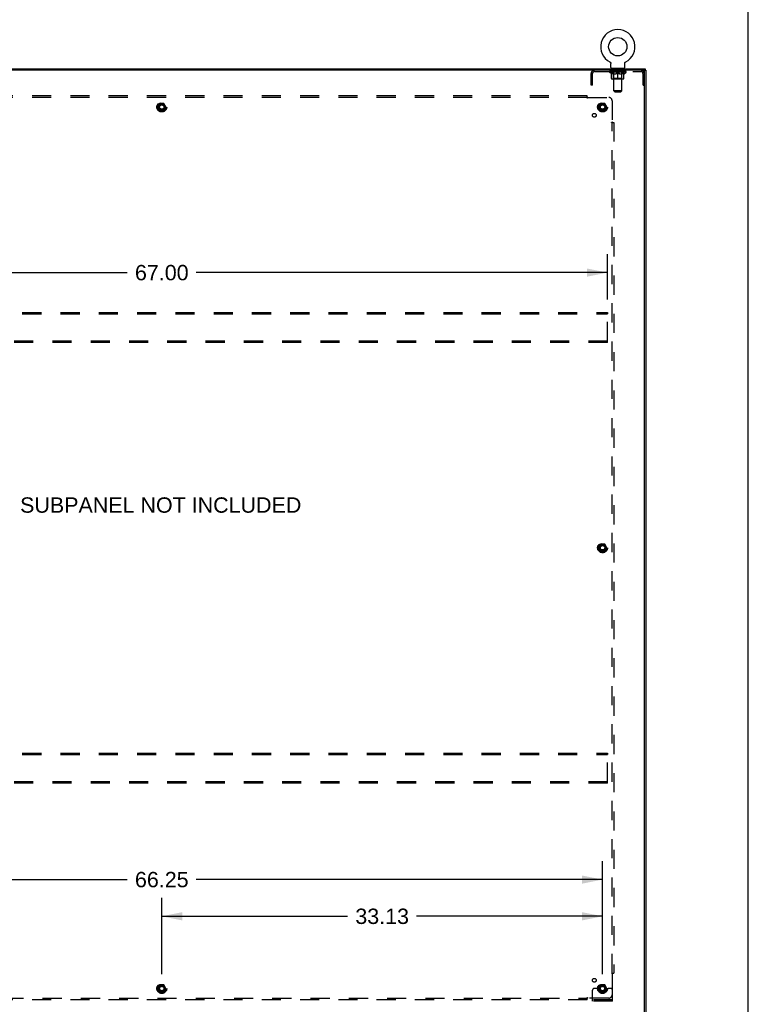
# Model space of a CAD drawing. Header units: inches. Extents: x 0 to 262, y 0 to 169.
# Tile 40 of 40: x 207 to 262, y 57 to 131. Entities that reach past the tile are written whole.
import ezdxf

# ---------------------------------------------------------------- set-up
doc = ezdxf.new("R2010")
doc.units = ezdxf.units.IN
doc.header["$LTSCALE"] = 14.384615
doc.header["$MEASUREMENT"] = 0
doc.linetypes.add('HIDDEN', pattern=[0.2, 0.1, -0.1])
doc.layers.get('0').update_dxf_attribs({"linetype": 'CONTINUOUS'})
for name, color, linetype in [('02___PRT_ALL_AXES', 7, 'CONTINUOUS'), ('BACK_SPLIT_NO', 7, 'CONTINUOUS'), ('DEFAULT_2', 8, 'HIDDEN'), ('DIMENSIONS', 7, 'CONTINUOUS')]:
    doc.layers.add(name, color=color, linetype=linetype)
doc.styles.get("Standard").update_dxf_attribs({"font": 'arial.ttf'})
doc.dimstyles.new('DIMSTYLE_1', dxfattribs={"dimtxt": 1.153846, "dimasz": 1.538462, "dimexe": 0.09, "dimexo": 0.07, "dimgap": 0.0375, "dimtad": 0, "dimtih": 1, "dimtoh": 1, "dimzin": 4, "dimdsep": 46, "dimtxsty": 'Standard', "dimblk": '_FILLED', "dimblk1": '_FILLED', "dimblk2": '_FILLED', "dimcen": 0.09, "dimazin": 1, "dimtfac": 1, "dimtdec": 3, "dimtofl": 0, "dimtmove": 0, "dimatfit": 3, "dimldrblk": '_FILLED', "dimfxl": 1, "dimtolj": 1, "dimtzin": 4, "dimarcsym": 0})

# ---------------------------------------------------------------- blocks, each defined once
blk = doc.blocks.new('_FILLED')
at = {"color": 0, "linetype": 'ByBlock'}
blk.add_solid([(0, 0), (-1, 0.2), (-1, -0.2)], dxfattribs=at)
blk = doc.blocks.new('*D3')
at = {"layer": 'BACK_SPLIT_NO', "color": 2, "linetype": 'Continuous'}
for p, q in [((184.333, 59.373), (184.333, 67.868)), ((250.583, 59.373), (250.583, 67.868)), ((184.333, 66.483), (214.865, 66.483)), ((250.583, 66.483), (220.051, 66.483))]:
    blk.add_line(p, q, dxfattribs=at)
at = {"layer": 'BACK_SPLIT_NO', "color": 2, "linetype": 'Continuous', "xscale": 1.5384615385, "yscale": 1.5384615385, "zscale": 1.5384615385, "rotation": 180}
blk.add_blockref('_FILLED', (184.333, 66.483), dxfattribs=at)
at = {"layer": 'BACK_SPLIT_NO', "color": 2, "linetype": 'Continuous', "xscale": 1.5384615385, "yscale": 1.5384615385, "zscale": 1.5384615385}
blk.add_blockref('_FILLED', (250.583, 66.483), dxfattribs=at)
at = {"layer": 'BACK_SPLIT_NO', "color": 2, "linetype": 'Continuous', "insert": (217.458, 67.06), "char_height": 1.1538, "width": 4.03203, "attachment_point": 2, "line_spacing_factor": 0.9}
blk.add_mtext('66.25', dxfattribs=at)
blk = doc.blocks.new('*D4')
at = {"layer": 'BACK_SPLIT_NO', "color": 2, "linetype": 'Continuous'}
for p, q in [((217.458, 59.373), (217.458, 65.108)), ((250.583, 59.373), (250.583, 65.108)), ((217.458, 63.723), (231.427, 63.723)), ((250.583, 63.723), (236.613, 63.723))]:
    blk.add_line(p, q, dxfattribs=at)
at = {"layer": 'BACK_SPLIT_NO', "color": 2, "linetype": 'Continuous', "xscale": 1.5384615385, "yscale": 1.5384615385, "zscale": 1.5384615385, "rotation": 180}
blk.add_blockref('_FILLED', (217.458, 63.723), dxfattribs=at)
at = {"layer": 'BACK_SPLIT_NO', "color": 2, "linetype": 'Continuous', "xscale": 1.5384615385, "yscale": 1.5384615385, "zscale": 1.5384615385}
blk.add_blockref('_FILLED', (250.583, 63.723), dxfattribs=at)
at = {"layer": 'BACK_SPLIT_NO', "color": 2, "linetype": 'Continuous', "insert": (234.02, 64.3), "char_height": 1.1538, "width": 4.03203, "attachment_point": 2, "line_spacing_factor": 0.9}
blk.add_mtext('33.13', dxfattribs=at)
blk = doc.blocks.new('*D5')
at = {"layer": 'BACK_SPLIT_NO', "color": 2, "linetype": 'Continuous'}
for p, q in [((183.958, 110.081), (183.958, 113.486)), ((250.958, 110.081), (250.958, 113.486)), ((183.958, 112.102), (214.865, 112.102)), ((250.958, 112.102), (220.051, 112.102))]:
    blk.add_line(p, q, dxfattribs=at)
at = {"layer": 'BACK_SPLIT_NO', "color": 2, "linetype": 'Continuous', "xscale": 1.5384615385, "yscale": 1.5384615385, "zscale": 1.5384615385, "rotation": 180}
blk.add_blockref('_FILLED', (183.958, 112.102), dxfattribs=at)
at = {"layer": 'BACK_SPLIT_NO', "color": 2, "linetype": 'Continuous', "xscale": 1.5384615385, "yscale": 1.5384615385, "zscale": 1.5384615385}
blk.add_blockref('_FILLED', (250.958, 112.102), dxfattribs=at)
at = {"layer": 'BACK_SPLIT_NO', "color": 2, "linetype": 'Continuous', "insert": (217.458, 112.679), "char_height": 1.1538, "width": 4.03203, "attachment_point": 2, "line_spacing_factor": 0.9}
blk.add_mtext('67.00', dxfattribs=at)

msp = doc.modelspace()

# ---------------------------------------------------------------- linework, layer by layer
at = {"color": 7, "linetype": 'Continuous'}
for p, q in [((261.538, 0), (261.538, 169.231)), ((180.885, 127.421), (253.781, 127.421)), ((251.129, 127.939), (251.129, 127.939)), ((251.129, 127.939), (251.134, 127.937)), ((251.132, 127.938), (251.13, 127.939)), ((251.134, 127.937), (251.138, 127.934)), ((251.138, 127.934), (251.142, 127.931)), ((251.142, 127.931), (251.147, 127.928)), ((251.147, 127.928), (251.151, 127.925)), ((251.151, 127.925), (251.155, 127.922)), ((251.155, 127.922), (251.159, 127.918)), ((251.159, 127.919), (251.163, 127.915)), ((251.163, 127.915), (251.166, 127.911)), ((251.166, 127.911), (251.17, 127.907)), ((251.17, 127.907), (251.173, 127.903)), ((251.173, 127.903), (251.176, 127.899)), ((251.176, 127.899), (251.18, 127.895)), ((251.18, 127.895), (251.183, 127.891)), ((251.182, 127.891), (251.185, 127.886)), ((251.185, 127.886), (251.188, 127.882)), ((251.188, 127.882), (251.19, 127.877)), ((251.19, 127.877), (251.193, 127.872)), ((251.193, 127.872), (251.195, 127.868)), ((251.195, 127.868), (251.197, 127.863)), ((251.197, 127.863), (251.198, 127.858)), ((251.198, 127.858), (251.2, 127.853)), ((251.2, 127.853), (251.201, 127.848)), ((251.201, 127.848), (251.203, 127.843)), ((251.203, 127.843), (251.204, 127.838)), ((251.204, 127.838), (251.204, 127.832)), ((251.205, 127.827), (251.205, 127.822)), ((251.206, 127.817), (251.206, 127.812)), ((251.206, 127.52), (251.206, 127.812)), ((251.229, 127.451), (251.229, 127.421)), ((252.229, 127.451), (251.229, 127.451)), ((252.229, 127.451), (252.229, 127.421)), ((252.252, 127.52), (252.252, 127.812)), ((252.253, 127.832), (252.254, 127.838)), ((252.253, 127.827), (252.253, 127.832)), ((252.254, 127.838), (252.255, 127.843)), ((252.255, 127.843), (252.256, 127.848)), ((252.256, 127.848), (252.258, 127.853)), ((252.258, 127.853), (252.259, 127.858)), ((252.259, 127.858), (252.261, 127.863)), ((252.261, 127.863), (252.263, 127.868)), ((252.263, 127.868), (252.265, 127.872)), ((252.265, 127.872), (252.267, 127.877)), ((252.267, 127.877), (252.27, 127.882)), ((252.27, 127.882), (252.272, 127.886)), ((252.272, 127.886), (252.275, 127.891)), ((252.275, 127.891), (252.278, 127.895)), ((252.278, 127.895), (252.281, 127.899)), ((252.281, 127.899), (252.284, 127.903)), ((252.284, 127.903), (252.288, 127.907)), ((252.288, 127.907), (252.291, 127.911)), ((252.291, 127.911), (252.295, 127.915)), ((252.295, 127.915), (252.299, 127.919)), ((252.299, 127.918), (252.303, 127.922)), ((252.303, 127.922), (252.307, 127.925)), ((252.307, 127.925), (252.311, 127.928)), ((252.311, 127.928), (252.315, 127.931)), ((252.315, 127.931), (252.319, 127.934)), ((252.319, 127.934), (252.324, 127.937)), ((252.319, 127.934), (252.321, 127.935)), ((252.324, 127.937), (252.328, 127.939)), ((252.327, 127.939), (252.325, 127.938)), ((253.729, 127.287), (253.729, 127.317)), ((253.781, 127.421), (253.781, 127.317)), ((253.781, 127.317), (253.833, 127.317))]:
    msp.add_line(p, q, dxfattribs=at)
at = {"color": 3, "linetype": 'Continuous'}
for p, q in [((253.781, 127.317), (180.885, 127.317)), ((253.729, 55.555), (253.729, 127.287)), ((253.833, 127.317), (253.833, 55.525))]:
    msp.add_line(p, q, dxfattribs=at)
at = {"color": 7, "linetype": 'Continuous'}
for points in [[(251.204, 127.832), (251.205, 127.827), (251.205, 127.822), (251.206, 127.817)], [(252.252, 127.812), (252.252, 127.817), (252.252, 127.822), (252.253, 127.827)], [(252.252, 127.812), (252.252, 127.817), (252.252, 127.822)]]:
    msp.add_lwpolyline(points, dxfattribs=at)
msp.add_circle((251.729, 129.079), 0.688, dxfattribs=at)
for centre, radius, start, end in [((251.729, 129.079), 1.288, 297.70046, 242.29954), ((251.275, 127.52), 0.069, 180, 270), ((252.183, 127.52), 0.069, 270, 360)]:
    msp.add_arc(centre, radius, start, end, dxfattribs=at)
at = {"color": 3, "linetype": 'Continuous'}
msp.add_arc((253.699, 127.287), 0.03, 0, 90, dxfattribs=at)
at = {"layer": '02___PRT_ALL_AXES', "color": 8, "linetype": 'HIDDEN'}
for p, q in [((251.291, 127.213), (251.291, 127.317)), ((252.166, 127.317), (251.291, 127.317)), ((252.166, 127.213), (252.166, 127.317)), ((252.166, 127.213), (251.291, 127.213))]:
    msp.add_line(p, q, dxfattribs=at)
for centre, radius in [((217.458, 124.546), 0.372), ((217.458, 124.546), 0.356), ((217.458, 124.546), 0.25), ((217.458, 124.546), 0.183), ((250.583, 124.546), 0.372), ((250.583, 124.546), 0.356), ((250.583, 124.546), 0.25), ((250.583, 124.546), 0.183), ((249.964, 123.927), 0.141), ((250.583, 91.421), 0.372), ((250.583, 91.421), 0.356), ((250.583, 91.421), 0.25), ((250.583, 91.421), 0.183), ((217.458, 58.296), 0.372), ((217.458, 58.296), 0.356), ((217.458, 58.296), 0.25), ((217.458, 58.296), 0.183), ((249.964, 58.914), 0.141), ((250.583, 58.296), 0.372), ((250.583, 58.296), 0.356), ((250.583, 58.296), 0.25), ((250.583, 58.296), 0.183)]:
    msp.add_circle(centre, radius, dxfattribs=at)
at = {"layer": 'DEFAULT_2', "color": 8, "linetype": 'HIDDEN'}
for p, q in [((251.129, 127.939), (251.129, 127.939)), ((251.137, 127.935), (251.138, 127.934)), ((251.416, 127.451), (251.416, 127.421)), ((251.429, 125.77), (251.429, 127.416)), ((252.029, 125.77), (252.029, 127.416)), ((252.041, 127.451), (252.041, 127.421)), ((252.328, 127.939), (252.329, 127.939)), ((252.329, 127.939), (252.328, 127.939)), ((249.729, 126.192), (249.729, 127.07)), ((249.833, 126.722), (249.729, 126.722)), ((249.833, 126.192), (249.833, 127.07)), ((249.975, 127.213), (253.482, 127.213)), ((251.096, 127.164), (251.096, 127.211)), ((252.362, 127.164), (251.096, 127.164)), ((251.255, 127.052), (251.096, 127.164)), ((251.105, 127.204), (251.105, 127.211)), ((251.114, 127.201), (251.114, 127.204)), ((251.114, 127.201), (252.344, 127.201)), ((251.123, 127.201), (251.123, 127.204)), ((251.124, 127.201), (251.124, 127.204)), ((251.134, 127.204), (251.134, 127.211)), ((251.15, 127.201), (251.15, 127.204)), ((251.152, 127.201), (251.152, 127.204)), ((251.18, 127.204), (251.18, 127.211)), ((251.195, 127.201), (251.195, 127.204)), ((251.198, 127.201), (251.198, 127.204)), ((251.402, 127.204), (251.201, 127.204)), ((251.244, 127.204), (251.244, 127.211)), ((251.245, 127.201), (251.245, 127.204)), ((251.246, 127.201), (251.246, 127.204)), ((251.249, 127.201), (251.249, 127.204)), ((251.255, 127.052), (251.265, 127.052)), ((251.256, 127.201), (251.256, 127.204)), ((251.256, 127.201), (251.256, 127.204)), ((251.259, 127.201), (251.259, 127.204)), ((251.263, 127.201), (251.263, 127.205)), ((251.265, 126.689), (251.265, 127.096)), ((251.267, 127.201), (251.267, 127.204)), ((251.281, 127.201), (251.281, 127.204)), ((251.299, 127.201), (251.299, 127.204)), ((251.3, 127.201), (251.3, 127.206)), ((252.155, 126.652), (251.302, 126.652)), ((251.32, 127.201), (251.32, 127.204)), ((251.32, 127.201), (251.32, 127.204)), ((251.322, 127.204), (251.322, 127.211)), ((251.331, 127.201), (251.331, 127.204)), ((251.336, 127.201), (251.336, 127.204)), ((251.345, 127.201), (251.345, 127.204)), ((251.356, 127.201), (251.356, 127.208)), ((251.372, 127.201), (251.372, 127.204)), ((251.375, 127.201), (251.375, 127.204)), ((251.416, 126.692), (251.376, 126.652)), ((251.402, 127.201), (251.402, 127.204)), ((251.469, 127.204), (251.407, 127.204)), ((251.408, 127.052), (251.587, 127.052)), ((251.412, 127.204), (251.412, 127.211)), ((251.416, 126.692), (251.416, 127.161)), ((252.042, 126.692), (251.416, 126.692)), ((251.419, 127.201), (251.419, 127.204)), ((251.424, 127.201), (251.424, 127.204)), ((251.43, 127.201), (251.43, 127.209)), ((251.434, 127.201), (251.434, 127.204)), ((251.445, 127.201), (251.445, 127.204)), ((251.469, 127.201), (251.469, 127.204)), ((251.544, 127.204), (251.485, 127.204)), ((251.505, 127.201), (251.505, 127.204)), ((251.512, 127.204), (251.512, 127.211)), ((251.516, 127.201), (251.516, 127.204)), ((251.518, 127.201), (251.518, 127.21)), ((251.521, 127.201), (251.521, 127.204)), ((251.528, 127.201), (251.528, 127.204)), ((251.544, 127.201), (251.544, 127.204)), ((251.624, 127.204), (251.57, 127.204)), ((251.583, 127.201), (251.583, 127.204)), ((251.614, 127.204), (251.692, 127.208)), ((251.619, 127.204), (251.619, 127.211)), ((251.619, 127.204), (251.619, 127.211)), ((251.619, 127.211), (251.619, 127.211)), ((251.619, 127.201), (251.619, 127.204)), ((251.623, 127.201), (251.623, 127.204)), ((251.624, 127.201), (251.624, 127.204)), ((251.625, 127.201), (251.625, 127.204)), ((251.66, 127.204), (251.724, 127.204)), ((251.665, 127.201), (251.665, 127.204)), ((251.671, 127.204), (251.671, 127.207)), ((251.692, 127.204), (251.692, 127.208)), ((251.708, 127.201), (251.708, 127.204)), ((251.726, 127.204), (251.726, 127.204)), ((251.726, 127.201), (251.726, 127.204)), ((251.726, 127.201), (251.726, 127.204)), ((251.729, 127.204), (251.729, 127.211)), ((251.729, 127.211), (251.843, 127.204)), ((251.729, 126.652), (251.729, 127.096)), ((251.731, 127.201), (251.731, 127.204)), ((251.731, 127.201), (251.731, 127.204)), ((251.731, 127.204), (251.731, 127.204)), ((251.75, 127.201), (251.75, 127.204)), ((251.75, 127.204), (251.798, 127.204)), ((251.792, 127.201), (251.792, 127.204)), ((251.833, 127.201), (251.833, 127.204)), ((251.833, 127.201), (251.833, 127.204)), ((251.833, 127.204), (251.888, 127.204)), ((251.834, 127.201), (251.834, 127.204)), ((251.838, 127.204), (251.838, 127.211)), ((251.838, 127.211), (251.839, 127.211)), ((251.838, 127.201), (251.838, 127.204)), ((251.839, 127.204), (251.839, 127.211)), ((251.87, 127.052), (252.05, 127.052)), ((251.875, 127.201), (251.875, 127.204)), ((251.914, 127.201), (251.914, 127.204)), ((251.914, 127.204), (251.973, 127.204)), ((251.929, 127.201), (251.929, 127.204)), ((251.937, 127.201), (251.937, 127.204)), ((251.939, 127.201), (251.939, 127.21)), ((251.942, 127.201), (251.942, 127.204)), ((251.945, 127.204), (251.945, 127.211)), ((251.953, 127.201), (251.953, 127.204)), ((251.989, 127.201), (251.989, 127.204)), ((251.989, 127.204), (252.051, 127.204)), ((252.013, 127.201), (252.013, 127.204)), ((252.024, 127.201), (252.024, 127.204)), ((252.028, 127.201), (252.028, 127.209)), ((252.034, 127.201), (252.034, 127.204)), ((252.039, 127.201), (252.039, 127.204)), ((252.042, 126.692), (252.042, 127.161)), ((252.042, 126.692), (252.081, 126.652)), ((252.045, 127.204), (252.045, 127.211)), ((252.056, 127.201), (252.056, 127.204)), ((252.056, 127.204), (252.257, 127.204)), ((252.083, 127.201), (252.083, 127.204)), ((252.086, 127.201), (252.086, 127.204)), ((252.101, 127.201), (252.101, 127.208)), ((252.113, 127.201), (252.113, 127.204)), ((252.122, 127.201), (252.122, 127.204)), ((252.126, 127.201), (252.126, 127.204)), ((252.136, 127.204), (252.136, 127.211)), ((252.137, 127.201), (252.137, 127.204)), ((252.137, 127.201), (252.137, 127.204)), ((252.158, 127.201), (252.158, 127.206)), ((252.158, 127.201), (252.158, 127.204)), ((252.176, 127.201), (252.176, 127.204)), ((252.19, 127.201), (252.19, 127.204)), ((252.192, 126.689), (252.192, 127.096)), ((252.192, 127.052), (252.203, 127.052)), ((252.195, 127.201), (252.195, 127.205)), ((252.198, 127.201), (252.198, 127.204)), ((252.202, 127.201), (252.202, 127.204)), ((252.202, 127.201), (252.202, 127.204)), ((252.203, 127.052), (252.362, 127.164)), ((252.209, 127.201), (252.209, 127.204)), ((252.212, 127.201), (252.212, 127.204)), ((252.213, 127.201), (252.213, 127.204)), ((252.214, 127.204), (252.214, 127.211)), ((252.26, 127.201), (252.26, 127.204)), ((252.263, 127.201), (252.263, 127.204)), ((252.277, 127.204), (252.277, 127.211)), ((252.306, 127.201), (252.306, 127.204)), ((252.308, 127.201), (252.308, 127.204)), ((252.324, 127.204), (252.324, 127.211)), ((252.334, 127.201), (252.334, 127.204)), ((252.335, 127.201), (252.335, 127.204)), ((252.344, 127.201), (252.344, 127.204)), ((252.352, 127.204), (252.352, 127.211)), ((252.362, 127.164), (252.362, 127.211)), ((253.625, 126.192), (253.625, 127.07)), ((253.729, 126.722), (253.625, 126.722)), ((249.833, 126.192), (249.729, 126.192)), ((253.625, 126.192), (253.729, 126.192)), ((249.427, 125.389), (185.489, 125.389)), ((249.427, 125.264), (185.489, 125.264)), ((249.427, 125.224), (249.427, 125.389)), ((249.462, 125.264), (251.052, 125.264)), ((252.029, 125.77), (251.429, 125.77)), ((251.498, 125.701), (251.429, 125.77)), ((251.498, 125.701), (251.96, 125.701)), ((251.96, 125.701), (252.029, 125.77)), ((217.295, 124.818), (217.14, 124.551)), ((217.14, 124.541), (217.295, 124.273)), ((217.612, 124.823), (217.303, 124.823)), ((217.775, 124.551), (217.621, 124.818)), ((217.621, 124.273), (217.775, 124.541)), ((250.42, 124.818), (250.265, 124.551)), ((250.265, 124.541), (250.42, 124.273)), ((250.737, 124.823), (250.428, 124.823)), ((250.9, 124.551), (250.746, 124.818)), ((250.746, 124.273), (250.9, 124.541)), ((251.302, 125.014), (251.302, 123.425)), ((217.612, 124.268), (217.303, 124.268)), ((250.737, 124.268), (250.428, 124.268)), ((251.261, 123.389), (251.427, 123.389)), ((251.302, 59.452), (251.302, 123.389)), ((251.32, 123.406), (251.313, 123.414)), ((251.427, 123.389), (251.427, 59.452)), ((183.958, 109.108), (250.958, 109.108)), ((183.958, 109.004), (250.958, 109.004)), ((250.958, 109.108), (250.958, 109.004)), ((250.958, 106.962), (250.958, 109.004)), ((250.958, 106.962), (183.958, 106.962)), ((250.958, 106.858), (183.958, 106.858)), ((250.958, 106.858), (250.958, 106.962)), ((250.42, 91.693), (250.265, 91.426)), ((250.265, 91.416), (250.42, 91.148)), ((250.737, 91.698), (250.428, 91.698)), ((250.737, 91.143), (250.428, 91.143)), ((250.9, 91.426), (250.746, 91.693)), ((250.746, 91.148), (250.9, 91.416)), ((183.958, 75.983), (250.958, 75.983)), ((183.958, 75.879), (250.958, 75.879)), ((250.958, 75.983), (250.958, 75.879)), ((250.958, 73.837), (250.958, 75.879)), ((250.958, 73.837), (183.958, 73.837)), ((250.958, 73.733), (183.958, 73.733)), ((250.958, 73.733), (250.958, 73.837)), ((251.261, 59.452), (251.427, 59.452)), ((251.302, 59.417), (251.302, 57.827)), ((217.295, 58.568), (217.14, 58.301)), ((217.612, 58.573), (217.303, 58.573)), ((217.775, 58.301), (217.621, 58.568)), ((250.42, 58.568), (250.265, 58.301)), ((250.737, 58.573), (250.428, 58.573)), ((250.9, 58.301), (250.746, 58.568)), ((217.14, 58.291), (217.295, 58.023)), ((217.612, 58.018), (217.303, 58.018)), ((217.621, 58.023), (217.775, 58.291)), ((249.833, 57.348), (249.833, 58.171)), ((250.047, 58.296), (249.958, 58.296)), ((250.168, 58.296), (250.047, 58.296)), ((250.408, 58.296), (250.168, 58.296)), ((250.265, 58.291), (250.42, 58.023)), ((250.737, 58.018), (250.428, 58.018)), ((250.746, 58.023), (250.9, 58.291)), ((250.758, 58.296), (250.997, 58.296)), ((251.119, 58.296), (250.997, 58.296)), ((251.208, 58.296), (251.119, 58.296)), ((251.333, 57.348), (251.333, 58.171)), ((185.489, 57.577), (249.427, 57.577)), ((249.427, 57.452), (185.489, 57.452)), ((249.427, 57.452), (249.427, 57.618)), ((249.444, 57.558), (249.451, 57.565)), ((251.052, 57.577), (249.462, 57.577)), ((251.333, 57.452), (249.833, 57.452)), ((251.333, 57.348), (249.833, 57.348)), ((250.08, 57.348), (250.08, 57.452)), ((250.336, 57.348), (250.336, 57.452)), ((250.83, 57.348), (250.83, 57.452)), ((251.086, 57.348), (251.086, 57.452))]:
    msp.add_line(p, q, dxfattribs=at)
for points in [[(251.415, 127.052), (251.391, 127.057), (251.366, 127.063), (251.341, 127.069), (251.316, 127.077), (251.291, 127.086), (251.265, 127.096)], [(251.265, 127.095), (251.29, 127.085), (251.314, 127.077), (251.338, 127.069), (251.361, 127.063), (251.384, 127.057), (251.408, 127.052)], [(251.729, 127.096), (251.703, 127.086), (251.677, 127.077), (251.652, 127.069), (251.627, 127.063), (251.602, 127.057), (251.578, 127.052)], [(251.587, 127.052), (251.611, 127.057), (251.634, 127.063), (251.657, 127.069), (251.681, 127.077), (251.705, 127.085), (251.729, 127.094)], [(251.88, 127.052), (251.855, 127.057), (251.83, 127.063), (251.805, 127.069), (251.78, 127.077), (251.755, 127.086), (251.729, 127.096)], [(251.729, 127.094), (251.753, 127.085), (251.777, 127.077), (251.801, 127.069), (251.824, 127.063), (251.847, 127.057), (251.87, 127.052)], [(252.192, 127.096), (252.166, 127.086), (252.141, 127.077), (252.116, 127.069), (252.091, 127.062), (252.067, 127.057), (252.042, 127.052)], [(252.05, 127.052), (252.073, 127.057), (252.097, 127.063), (252.12, 127.069), (252.144, 127.077), (252.168, 127.085), (252.192, 127.095)], [(249.427, 125.303), (249.428, 125.301), (249.43, 125.298), (249.432, 125.296), (249.434, 125.294), (249.435, 125.292), (249.437, 125.29), (249.439, 125.288), (249.44, 125.286), (249.442, 125.285), (249.444, 125.283), (249.449, 125.278)], [(249.427, 125.224), (249.428, 125.224), (249.43, 125.225), (249.432, 125.226), (249.433, 125.227), (249.435, 125.228), (249.436, 125.229), (249.438, 125.23), (249.439, 125.232), (249.441, 125.234), (249.442, 125.235), (249.444, 125.237), (249.445, 125.239), (249.446, 125.241), (249.448, 125.243), (249.449, 125.245), (249.452, 125.25)], [(249.449, 125.278), (249.451, 125.276), (249.453, 125.274), (249.455, 125.272), (249.457, 125.27), (249.459, 125.268), (249.46, 125.266), (249.462, 125.264)], [(249.452, 125.25), (249.453, 125.252), (249.455, 125.254), (249.456, 125.257), (249.458, 125.259), (249.459, 125.261), (249.46, 125.263), (249.462, 125.264)], [(251.261, 123.389), (251.261, 123.391), (251.262, 123.393), (251.263, 123.395), (251.264, 123.396), (251.265, 123.398), (251.266, 123.399), (251.268, 123.401), (251.269, 123.402), (251.271, 123.404), (251.272, 123.405), (251.274, 123.407), (251.276, 123.408), (251.278, 123.409), (251.28, 123.411), (251.282, 123.412)], [(251.282, 123.412), (251.287, 123.415), (251.289, 123.416), (251.291, 123.417), (251.294, 123.419), (251.296, 123.42), (251.298, 123.422), (251.3, 123.423), (251.302, 123.425)], [(251.313, 123.414), (251.311, 123.416), (251.309, 123.418), (251.307, 123.42), (251.305, 123.422), (251.303, 123.423), (251.302, 123.425)], [(251.34, 123.389), (251.338, 123.391), (251.335, 123.393), (251.333, 123.395), (251.331, 123.396), (251.329, 123.398), (251.327, 123.4), (251.325, 123.402), (251.324, 123.403), (251.322, 123.405), (251.32, 123.406)], [(251.261, 59.452), (251.261, 59.45), (251.262, 59.448), (251.263, 59.447), (251.264, 59.445), (251.265, 59.444), (251.266, 59.442), (251.268, 59.441), (251.269, 59.439), (251.271, 59.438), (251.272, 59.436), (251.274, 59.435), (251.276, 59.434), (251.278, 59.432), (251.28, 59.431), (251.282, 59.43), (251.287, 59.427)], [(251.287, 59.427), (251.289, 59.425), (251.291, 59.424), (251.294, 59.422), (251.296, 59.421), (251.298, 59.419), (251.3, 59.418), (251.302, 59.417)], [(251.315, 59.43), (251.313, 59.428), (251.311, 59.426), (251.309, 59.424), (251.307, 59.422), (251.305, 59.42), (251.303, 59.418), (251.302, 59.417)], [(251.34, 59.452), (251.338, 59.45), (251.335, 59.448), (251.333, 59.447), (251.331, 59.445), (251.329, 59.443), (251.327, 59.442), (251.325, 59.44), (251.324, 59.438), (251.322, 59.437), (251.32, 59.435), (251.315, 59.43)], [(249.427, 57.618), (249.428, 57.617), (249.43, 57.616), (249.432, 57.616), (249.433, 57.615), (249.435, 57.613), (249.436, 57.612), (249.438, 57.611), (249.439, 57.609), (249.441, 57.608), (249.442, 57.606), (249.444, 57.604), (249.445, 57.603), (249.446, 57.601), (249.448, 57.598), (249.449, 57.596)], [(249.427, 57.538), (249.428, 57.541), (249.43, 57.543), (249.432, 57.545), (249.434, 57.548), (249.435, 57.55), (249.437, 57.551), (249.439, 57.553), (249.44, 57.555), (249.442, 57.557), (249.444, 57.558)], [(249.449, 57.596), (249.452, 57.592), (249.453, 57.589), (249.455, 57.587), (249.456, 57.585), (249.458, 57.583), (249.459, 57.581), (249.46, 57.579), (249.462, 57.577)], [(249.451, 57.565), (249.453, 57.567), (249.455, 57.569), (249.457, 57.571), (249.459, 57.573), (249.46, 57.575), (249.462, 57.577)]]:
    msp.add_lwpolyline(points, dxfattribs=at)
for centre, radius in [((217.458, 124.546), 0.318), ((217.458, 124.546), 0.204), ((217.458, 124.546), 0.183), ((217.458, 124.546), 0.183), ((217.458, 124.546), 0.166), ((250.583, 124.546), 0.318), ((250.583, 124.546), 0.204), ((250.583, 124.546), 0.183), ((250.583, 124.546), 0.183), ((250.583, 124.546), 0.166), ((250.583, 91.421), 0.318), ((250.583, 91.421), 0.204), ((250.583, 91.421), 0.183), ((250.583, 91.421), 0.183), ((250.583, 91.421), 0.166), ((217.458, 58.296), 0.318), ((217.458, 58.296), 0.204), ((217.458, 58.296), 0.183), ((217.458, 58.296), 0.183), ((250.583, 58.296), 0.318), ((250.583, 58.296), 0.204), ((250.583, 58.296), 0.183), ((250.583, 58.296), 0.183), ((217.458, 58.296), 0.166), ((250.583, 58.296), 0.166)]:
    msp.add_circle(centre, radius, dxfattribs=at)
for centre, radius, start, end in [((249.975, 127.07), 0.246, 90, 180), ((251.394, 127.416), 0.0345, 0, 90), ((252.063, 127.416), 0.0345, 90, 180), ((253.482, 127.07), 0.246, 0, 90), ((249.975, 127.07), 0.142, 90, 180), ((251.302, 126.689), 0.0371, 180, 270), ((251.376, 127.161), 0.0398, 0, 90), ((252.081, 127.161), 0.0398, 90, 180), ((252.155, 126.689), 0.0371, 270, 360), ((253.482, 127.07), 0.142, 0, 90), ((251.052, 125.014), 0.25, 0, 90), ((217.149, 124.546), 0.01, 150.01268, 209.98829), ((217.303, 124.813), 0.01, 90.01235, 149.98915), ((217.612, 124.813), 0.01, 30.01204, 89.98872), ((217.767, 124.546), 0.01, 330.01268, 29.98829), ((250.274, 124.546), 0.01, 150.01268, 209.98829), ((250.428, 124.813), 0.01, 90.01235, 149.98915), ((250.737, 124.813), 0.01, 30.01204, 89.98872), ((250.892, 124.546), 0.01, 330.01268, 29.98829), ((217.303, 124.278), 0.01, 210.01204, 269.98872), ((217.612, 124.278), 0.01, 270.01235, 329.98915), ((250.428, 124.278), 0.01, 210.01204, 269.98872), ((250.737, 124.278), 0.01, 270.01235, 329.98915), ((250.274, 91.421), 0.01, 150.01268, 209.98829), ((250.428, 91.688), 0.01, 90.01235, 149.98915), ((250.428, 91.153), 0.01, 210.01204, 269.98872), ((250.737, 91.688), 0.01, 30.01204, 89.98872), ((250.737, 91.153), 0.01, 270.01235, 329.98915), ((250.892, 91.421), 0.01, 330.01268, 29.98829), ((217.303, 58.563), 0.01, 90.01235, 149.98915), ((217.612, 58.563), 0.01, 30.01204, 89.98872), ((250.428, 58.563), 0.01, 90.01235, 149.98915), ((250.737, 58.563), 0.01, 30.01204, 89.98872), ((217.149, 58.296), 0.01, 150.01268, 209.98829), ((217.303, 58.028), 0.01, 210.01204, 269.98872), ((217.612, 58.028), 0.01, 270.01235, 329.98915), ((217.767, 58.296), 0.01, 330.01268, 29.98829), ((249.958, 58.171), 0.125, 90, 180), ((250.274, 58.296), 0.01, 150.01268, 209.98829), ((250.583, 58.296), 0.175, 180, 360), ((250.428, 58.028), 0.01, 210.01204, 269.98872), ((250.737, 58.028), 0.01, 270.01235, 329.98915), ((250.892, 58.296), 0.01, 330.01268, 29.98829), ((251.052, 57.827), 0.25, 270, 360), ((251.208, 58.171), 0.125, 0, 90)]:
    msp.add_arc(centre, radius, start, end, dxfattribs=at)
for centre, major_axis, ratio, start_param, end_param in [((251.729, 127.211), (0.633, 0.007), 0.05963, 2.96643, 3.140963), ((251.076, 127.199), (0.198, 0), 0.060556, 0.430652, 1.470503), ((251.729, 127.211), (0.633, 0), 0.060556, -3.141593, -2.96706), ((251.076, 127.192), (0.198, 0.002), 0.05963, 1.376596, 1.469874), ((251.729, 127.211), (0.633, 0.013), 0.05688, 2.791345, 2.965878), ((251.051, 127.199), (0.198, 0.002), 0.05963, 0.25549, 1.295341), ((251.12, 127.199), (0.198, -0.002), 0.05963, 0.605815, 1.645666), ((251.729, 127.211), (0.633, -0.007), 0.05963, -2.96643, -2.791898), ((251.12, 127.192), (0.198, 0), 0.060556, 1.551758, 1.645036), ((251.051, 127.192), (0.198, 0.004), 0.05688, 1.20151, 1.294789), ((251.121, 127.194), (0.164, 0.002), 0.05963, 1.065228, 1.614276), ((251.101, 127.194), (0.164, 0.003), 0.05688, 0.890143, 1.43919), ((251.159, 127.194), (0.164, 0), 0.060556, 1.240391, 1.789438), ((251.729, 127.211), (0.633, 0.019), 0.052395, 2.616403, 2.790936), ((251.048, 127.199), (0.198, 0.004), 0.05688, 0.080405, 1.120256), ((251.182, 127.199), (0.198, -0.004), 0.05688, 0.7809, 1.820751), ((251.729, 127.211), (0.633, -0.013), 0.05688, -2.791345, -2.616812), ((251.182, 127.192), (0.198, -0.002), 0.05963, 1.72692, 1.820198), ((251.048, 127.192), (0.198, 0.006), 0.052395, 1.026568, 1.119847), ((251.101, 127.194), (0.164, 0.005), 0.052395, 0.715201, 1.264248), ((251.215, 127.194), (0.164, -0.002), 0.05963, 1.415553, 1.9646), ((251.729, 127.211), (0.633, 0.025), 0.046319, 2.441654, 2.616187), ((251.262, 127.199), (0.198, -0.006), 0.052395, 0.955842, 1.995693), ((251.729, 127.211), (0.633, -0.019), 0.052395, -2.616403, -2.44187), ((251.065, 127.199), (0.198, 0.006), 0.052395, -0.094537, 0.945314), ((251.262, 127.192), (0.198, -0.004), 0.05688, 1.902006, 1.995284), ((251.065, 127.192), (0.198, 0.008), 0.046319, 0.851819, 0.945098), ((251.119, 127.194), (0.164, 0.006), 0.046319, 0.540452, 1.089499), ((251.286, 127.194), (0.164, -0.003), 0.05688, 1.590638, 2.139686), ((251.729, 127.211), (0.633, 0.029), 0.038841, 2.267123, 2.441656), ((251.355, 127.199), (0.198, -0.008), 0.046319, 1.130591, 2.170442), ((251.102, 127.199), (0.198, 0.008), 0.046319, -0.269286, 0.770565), ((251.729, 127.211), (0.633, -0.025), 0.046319, -2.441654, -2.267121), ((251.355, 127.192), (0.198, -0.006), 0.052395, 2.076947, 2.170226), ((251.102, 127.192), (0.198, 0.009), 0.038841, 0.677289, 0.770567), ((251.156, 127.194), (0.164, 0.008), 0.038841, 0.365921, 0.914969), ((251.37, 127.194), (0.164, -0.005), 0.052395, 1.76558, 2.314627), ((251.729, 127.211), (0.633, 0.033), 0.030195, 2.09281, 2.267343), ((251.46, 127.199), (0.198, -0.009), 0.038841, 1.305122, 2.344973), ((251.158, 127.199), (0.198, 0.009), 0.038841, -0.443817, 0.596034), ((251.729, 127.211), (0.633, -0.029), 0.038841, -2.267123, -2.092591), ((251.46, 127.192), (0.198, -0.008), 0.046319, 2.251696, 2.344975), ((251.158, 127.192), (0.198, 0.01), 0.030195, 0.502975, 0.596254), ((251.21, 127.194), (0.164, 0.009), 0.030195, 0.191608, 0.740655), ((251.466, 127.194), (0.164, -0.006), 0.046319, 1.940329, 2.489376), ((251.231, 127.199), (0.198, 0.01), 0.030195, -0.61813, 0.421721), ((251.729, 127.211), (0.633, 0.036), 0.020645, 1.918687, 2.09322), ((251.573, 127.199), (0.198, -0.01), 0.030195, 1.479435, 2.519286), ((251.729, 127.211), (0.633, -0.033), 0.030195, -2.09281, -1.918277), ((251.573, 127.192), (0.198, -0.009), 0.038841, 2.426227, 2.519505), ((251.231, 127.192), (0.198, 0.011), 0.020645, 0.328852, 0.422131), ((251.28, 127.194), (0.164, 0.009), 0.020645, 0.017485, 0.566532), ((251.569, 127.194), (0.164, -0.008), 0.038841, 2.11486, 2.663907), ((251.32, 127.199), (0.198, 0.011), 0.020645, -0.792253, 0.247598), ((251.729, 127.211), (0.633, 0.038), 0.010478, 1.744704, 1.919237), ((251.691, 127.199), (0.198, -0.011), 0.020645, 1.653558, 2.693409), ((251.729, 127.211), (0.633, -0.036), 0.020645, -1.918687, -1.744154), ((251.691, 127.192), (0.198, -0.01), 0.030195, 2.60054, 2.693819), ((251.32, 127.192), (0.198, 0.012), 0.010478, 0.154869, 0.248148), ((251.364, 127.194), (0.164, 0.01), 0.010478, 6.126688, 6.675735), ((251.678, 127.194), (0.164, -0.009), 0.030195, 2.289173, 2.83822), ((251.421, 127.199), (0.198, 0.012), 0.010478, -0.966236, -0.000846), ((251.81, 127.199), (0.198, -0.012), 0.010478, 1.827541, 2.867392), ((251.729, 127.211), (0.633, -0.038), 0.010478, -1.744704, -1.570171), ((251.81, 127.192), (0.198, -0.011), 0.020645, 2.774664, 2.867942), ((251.788, 127.194), (0.164, -0.009), 0.020645, 2.463296, 3.012344), ((251.648, 127.199), (0.198, 0.012), 0.010478, 0.274201, 1.314052), ((251.562, 127.194), (0.164, 0.01), 0.010478, -0.000298, 0.504314), ((251.532, 127.192), (0.198, 0.012), 0.010478, 0.192946, 0.399283), ((251.729, 127.211), (0.633, 0.038), 0.010478, -1.578586, -1.396888), ((251.926, 127.192), (0.198, -0.012), 0.010478, 2.948646, 3.041925), ((251.896, 127.194), (0.164, -0.01), 0.010478, 2.637279, 3.142076), ((251.767, 127.199), (0.198, 0.011), 0.020645, 0.448184, 1.488034), ((251.67, 127.194), (0.164, 0.009), 0.020645, 0.129249, 0.678296), ((251.648, 127.192), (0.198, 0.011), 0.020645, 0.273651, 0.366929), ((252.036, 127.199), (0.198, -0.012), 0.010478, -3.140747, -2.175357), ((251.729, 127.211), (0.633, 0.036), 0.020645, -1.397439, -1.222906), ((251.729, 127.211), (0.633, -0.038), 0.010478, 1.222355, 1.396888), ((251.885, 127.199), (0.198, 0.01), 0.030195, 0.622307, 1.662158), ((251.78, 127.194), (0.164, 0.009), 0.030195, 0.303372, 0.852419), ((252.093, 127.194), (0.164, -0.01), 0.010478, 2.749043, 3.29809), ((252.137, 127.199), (0.198, -0.011), 0.020645, 2.893995, 3.933846), ((251.767, 127.192), (0.198, 0.01), 0.030195, 0.447774, 0.541052), ((252.137, 127.192), (0.198, -0.012), 0.010478, 2.893445, 2.986723), ((251.729, 127.211), (0.633, 0.033), 0.030195, -1.223315, -1.048783), ((251.729, 127.211), (0.633, -0.036), 0.020645, 1.048373, 1.222906), ((251.998, 127.199), (0.198, 0.009), 0.038841, 0.79662, 1.836471), ((251.888, 127.194), (0.164, 0.008), 0.038841, 0.477686, 1.026733), ((252.177, 127.194), (0.164, -0.009), 0.020645, 2.57506, 3.124108), ((252.226, 127.199), (0.198, -0.01), 0.030195, 2.719872, 3.759723), ((252.102, 127.199), (0.198, 0.008), 0.046319, 0.971151, 2.011002), ((251.885, 127.192), (0.198, 0.009), 0.038841, 0.622087, 0.715366), ((252.226, 127.192), (0.198, -0.011), 0.020645, 2.719462, 2.812741), ((251.729, 127.211), (0.633, 0.029), 0.038841, -1.049002, -0.874469), ((251.729, 127.211), (0.633, -0.033), 0.030195, 0.87425, 1.048783), ((251.992, 127.194), (0.164, 0.006), 0.046319, 0.652216, 1.201263), ((252.196, 127.199), (0.198, 0.006), 0.052395, 1.1459, 2.185751), ((252.247, 127.194), (0.164, -0.009), 0.030195, 2.400937, 2.949985), ((252.3, 127.199), (0.198, -0.009), 0.038841, 2.545558, 3.585409), ((252.087, 127.194), (0.164, 0.005), 0.052395, 0.826965, 1.376012), ((251.998, 127.192), (0.198, 0.008), 0.046319, 0.796618, 0.889896), ((252.3, 127.192), (0.198, -0.01), 0.030195, 2.545339, 2.638617), ((252.275, 127.199), (0.198, 0.004), 0.05688, 1.320842, 2.360692), ((251.729, 127.211), (0.633, 0.025), 0.046319, -0.874471, -0.699939), ((251.729, 127.211), (0.633, -0.029), 0.038841, 0.699936, 0.874469), ((252.356, 127.199), (0.198, -0.008), 0.046319, 2.371028, 3.410879), ((252.302, 127.194), (0.164, -0.008), 0.038841, 2.226624, 2.775671), ((252.338, 127.199), (0.198, 0.002), 0.05963, 1.495927, 2.535778), ((252.172, 127.194), (0.164, 0.003), 0.05688, 1.001907, 1.550954), ((252.393, 127.199), (0.198, -0.006), 0.052395, 2.196279, 3.23613), ((252.102, 127.192), (0.198, 0.006), 0.052395, 0.971367, 1.064645), ((252.339, 127.194), (0.164, -0.006), 0.046319, 2.052093, 2.601141), ((252.382, 127.199), (0.198, 0), 0.060556, 1.671089, 2.71094), ((252.356, 127.192), (0.198, -0.009), 0.038841, 2.371026, 2.464304), ((252.41, 127.199), (0.198, -0.004), 0.05688, 2.021337, 3.061188), ((251.729, 127.211), (0.633, 0.019), 0.052395, -0.699723, -0.52519), ((251.729, 127.211), (0.633, -0.025), 0.046319, 0.525406, 0.699939), ((252.406, 127.199), (0.198, -0.002), 0.05963, 1.846251, 2.886102), ((252.243, 127.194), (0.164, 0.002), 0.05963, 1.176993, 1.72604), ((252.357, 127.194), (0.164, -0.005), 0.052395, 1.877344, 2.426392), ((252.298, 127.194), (0.164, 0), 0.060556, 1.352155, 1.901202), ((252.356, 127.194), (0.164, -0.003), 0.05688, 1.702402, 2.25145), ((252.337, 127.194), (0.164, -0.002), 0.05963, 1.527317, 2.076364), ((252.196, 127.192), (0.198, 0.004), 0.05688, 1.146309, 1.239587), ((252.393, 127.192), (0.198, -0.008), 0.046319, 2.196495, 2.289773), ((251.729, 127.211), (0.633, 0.013), 0.05688, -0.524781, -0.350248), ((251.729, 127.211), (0.633, -0.019), 0.052395, 0.350657, 0.52519), ((252.275, 127.192), (0.198, 0.002), 0.05963, 1.321394, 1.414673), ((252.41, 127.192), (0.198, -0.006), 0.052395, 2.021746, 2.115024), ((251.729, 127.211), (0.633, 0.007), 0.05963, -0.349695, -0.175162), ((251.729, 127.211), (0.633, -0.013), 0.05688, 0.175715, 0.350248), ((252.338, 127.192), (0.198, 0), 0.060556, 1.496556, 1.589835), ((252.406, 127.192), (0.198, -0.004), 0.05688, 1.846804, 1.940083), ((252.382, 127.192), (0.198, -0.002), 0.05963, 1.671719, 1.764997), ((251.729, 127.211), (0.633, 0), 0.060556, -0.174533, 0), ((251.729, 127.211), (0.633, -0.007), 0.05963, 0.000629, 0.175162)]:
    msp.add_ellipse(centre, major_axis=major_axis, ratio=ratio, start_param=start_param, end_param=end_param, dxfattribs=at)

# ---------------------------------------------------------------- texts
at = {"layer": 'DIMENSIONS', "color": 2, "linetype": 'Continuous', "insert": (217.378, 95.21), "char_height": 1.15385, "width": 21.09951, "attachment_point": 2, "line_spacing_factor": 0.9}
msp.add_mtext('SUBPANEL NOT INCLUDED', dxfattribs=at)

# ---------------------------------------------------------------- dimensions: what is measured, and where the dimension line sits
at = {"layer": 'BACK_SPLIT_NO', "color": 2, "linetype": 'Continuous'}
dim = msp.add_linear_dim(base=(250.958, 112.102), p1=(183.958, 110.011), p2=(250.958, 110.011), dimstyle='DIMSTYLE_1', dxfattribs=at)
dim.commit()
dim.dimension.update_dxf_attribs({"geometry": '*D5', "text_midpoint": (217.449, 112.095), "dimtype": 160})
for base, p1, p2, picture, middle in [((184.333, 66.483), (250.583, 59.303), (184.333, 59.303), '*D3', (217.453, 66.477)), ((217.457767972, 63.723364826), (250.582767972, 59.30262779), (217.457767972, 59.30262779), '*D4', (234.017819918, 63.716930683))]:
    dim = msp.add_linear_dim(base=base, p1=p1, p2=p2, angle=180, dimstyle='DIMSTYLE_1', dxfattribs=at)
    dim.commit()
    dim.dimension.update_dxf_attribs({"geometry": picture, "text_midpoint": middle, "dimtype": 160})

doc.saveas('drawing.dxf')
